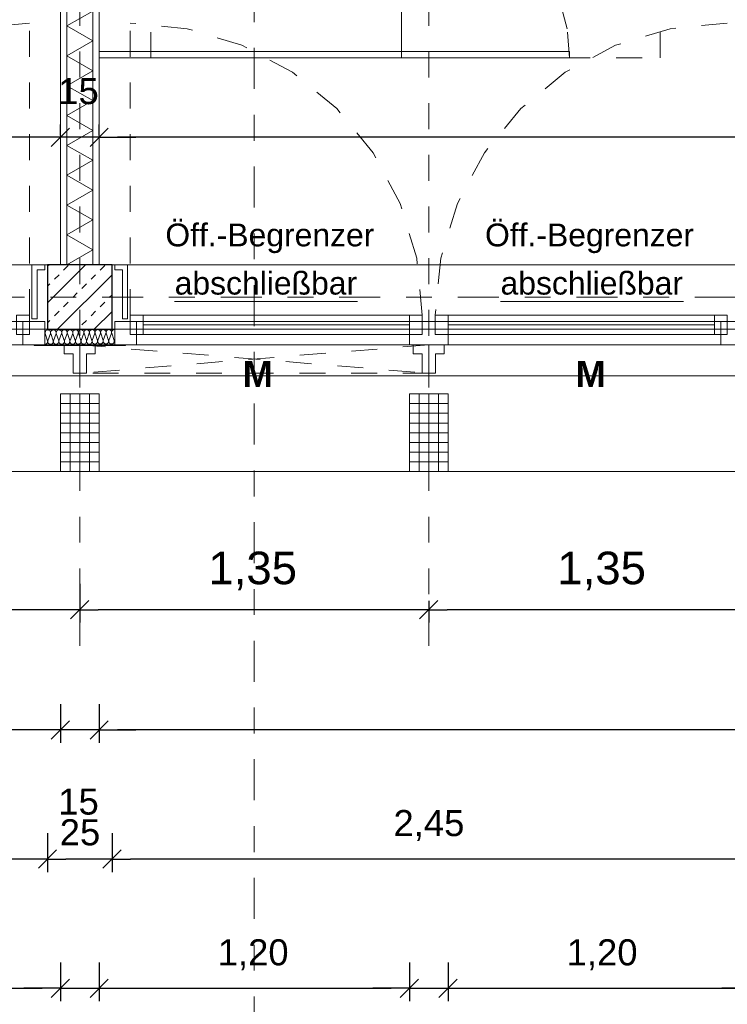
# Model space of a CAD drawing. Header units: metres. Extents: x -45.2 to 14.3, y -31.8 to 10.2.
# Tile 20 of 148: x -31.3 to -28.5, y -24.3 to -20.5. Entities that reach past the tile are written whole.
import ezdxf

# ---------------------------------------------------------------- set-up
doc = ezdxf.new("R2010")
doc.units = ezdxf.units.M
doc.header["$LTSCALE"] = 0.05
for name, pattern in [('1600.2032', [1.6, 0.8, -0.8]), ('Achsen 01', [5.291531, 3.175, -1.058062, 0.352704, -0.705764]), ('gestrichelt - 01', [2, 1, -1]), ('ISO-07 Punktiert', [0.889, 0.127, -0.762]), ('Raster 01', [2, 1, -1]), ('VW-01 Strichlinie kurz', [2, 1, -1])]:
    doc.linetypes.add(name, pattern=pattern)
doc.layers.get('0').update_dxf_attribs({"lineweight": 25})
for name, color, linetype, lineweight, true_color in [('013_Beton und Stahlbetonarbeiten-000 Brüstung', 7, 'Continuous', 9, 0xa6a6a6), ('014_Fassadenarbeiten-000 Aufsicht Betonfertigteile', 7, 'Continuous', 9, 0xc0c0c0), ('014_Fassadenarbeiten-330 mineralische Dämmung', 7, 'Continuous', 9, 0x666666), ('030_Sonnenschutzarbeiten-Bemassung', 7, 'Continuous', 13, 0xff6633), ('030_Sonnenschutzarbeiten-Grundriss', 7, 'Continuous', 13, 0x555555), ('032_Metallarbeiten-abschließbar', 7, 'Continuous', 13, 0x444444), ('032_Metallarbeiten-Fenster', 7, 'Continuous', 13, 0x444444), ('032_Metallarbeiten-Öffnungsbegrenzer', 7, 'Continuous', 13, 0x444444), ('039_Trockenbauarbeiten-340 Dämmung', 7, 'Continuous', 9, 0xc0c0c0), ('ACTES-Bewegungsfläche', 7, 'gestrichelt - 01', 9, 0xd9d9d9), ('ACTES-Einrichtung Aufsicht.', 7, 'Continuous', 9, 0xa6a6a6), ('AV1-Achsen', 1, 'Achsen 01', 18, 0xff0000), ('AV1-Raster', 7, 'Raster 01', 9, 0xa6a6a6)]:
    doc.layers.add(name, color=color, linetype=linetype, lineweight=lineweight, true_color=true_color)
for name, color, linetype, lineweight in [('013_Beton und Stahlbetonarbeiten-000 Unterzüge', 7, 'ISO-07 Punktiert', 13), ('013_Beton und Stahlbetonarbeiten-330 Außenstützen', 7, 'Continuous', 25), ('014_Fassadenarbeiten-330 Betonfertigteile vertikal', 7, 'Continuous', 9), ('027_Tischlerarbeiten-330 Innenfensterbänke', 7, 'Continuous', 9), ('030_Sonnenschutzarbeiten-Kasten+Behang', 7, 'Continuous', 5), ('030_Sonnenschutzarbeiten-Motor', 7, 'Continuous', 5), ('039_Trockenbauarbeiten-340 Gipskarton', 7, 'Continuous', 9), ('AV1-Einrichtung Bemaßung', 7, 'Continuous', 9), ('AV1-Schnitt Achsen', 7, 'Achsen 01', 18), ('Bemaßung-Bemaßung', 7, 'Continuous', 9)]:
    doc.layers.add(name, color=color, linetype=linetype, lineweight=lineweight)
doc.styles.add('Arial', font='arial.ttf')
doc.styles.add('Arial (bold)', font='arialbd.ttf')

msp = doc.modelspace()

# ---------------------------------------------------------------- linework, layer by layer
at = {"color": 0, "linetype": 'Continuous', "lineweight": 15}
for p, q in [((-31.0896, -20.9466), (-31.1604, -21.0173)), ((-31.0896, -20.9466), (-31.1604, -21.0173)), ((-31.0104, -21.0173), (-30.9396, -20.9466)), ((-31.0104, -21.0173), (-30.9396, -20.9466)), ((-31.0146, -22.7746), (-31.0854, -22.8454)), ((-31.0854, -22.8454), (-31.0146, -22.7746)), ((-29.6646, -22.7746), (-29.7354, -22.8454)), ((-29.7354, -22.8454), (-29.6646, -22.7746)), ((-31.0896, -23.2396), (-31.1604, -23.3104)), ((-31.0896, -23.2396), (-31.1604, -23.3104)), ((-31.0104, -23.3104), (-30.9396, -23.2396)), ((-31.0104, -23.3104), (-30.9396, -23.2396)), ((-31.1396, -23.7396), (-31.2104, -23.8104)), ((-31.2104, -23.8104), (-31.1396, -23.7396)), ((-30.8896, -23.7396), (-30.9604, -23.8104)), ((-30.9604, -23.8104), (-30.8896, -23.7396)), ((-31.0896, -24.2396), (-31.1604, -24.3104)), ((-31.0896, -24.2396), (-31.1604, -24.3104)), ((-31.0104, -24.3104), (-30.9396, -24.2396)), ((-31.0104, -24.3104), (-30.9396, -24.2396)), ((-29.7396, -24.2396), (-29.8104, -24.3104)), ((-29.7396, -24.2396), (-29.8104, -24.3104)), ((-29.6604, -24.3104), (-29.5896, -24.2396)), ((-29.6604, -24.3104), (-29.5896, -24.2396))]:
    msp.add_line(p, q, dxfattribs=at)
at = {"color": 0, "linetype": 'ByBlock', "lineweight": -2}
for p, q in [((-31.125, -20.982), (-31.1957, -20.982)), ((-31.125, -20.982), (-31.1957, -20.982)), ((-30.975, -20.982), (-30.9043, -20.982)), ((-30.975, -20.982), (-30.9043, -20.982)), ((-31.05, -22.81), (-31.1207, -22.81)), ((-31.05, -22.81), (-30.9793, -22.81)), ((-29.7, -22.81), (-29.7707, -22.81)), ((-29.7, -22.81), (-29.6293, -22.81)), ((-31.125, -23.275), (-31.1957, -23.275)), ((-31.125, -23.275), (-31.1957, -23.275)), ((-30.975, -23.275), (-30.9043, -23.275)), ((-30.975, -23.275), (-30.9043, -23.275)), ((-31.175, -23.775), (-31.2457, -23.775)), ((-31.175, -23.775), (-31.1043, -23.775)), ((-30.925, -23.775), (-30.9957, -23.775)), ((-30.925, -23.775), (-30.8543, -23.775)), ((-28.475, -23.775), (-28.5457, -23.775)), ((-31.125, -24.275), (-31.1957, -24.275)), ((-31.125, -24.275), (-31.1957, -24.275)), ((-30.975, -24.275), (-30.9043, -24.275)), ((-30.975, -24.275), (-30.9043, -24.275)), ((-29.775, -24.275), (-29.8457, -24.275)), ((-29.775, -24.275), (-29.8457, -24.275)), ((-29.625, -24.275), (-29.5543, -24.275)), ((-29.625, -24.275), (-29.5543, -24.275))]:
    msp.add_line(p, q, dxfattribs=at)
at = {"layer": '013_Beton und Stahlbetonarbeiten-000 Brüstung'}
for points in [[(-33.625, -21.725), (-33.625, -21.475), (-31.175, -21.475), (-31.175, -21.725)], [(-30.925, -21.725), (-30.925, -21.475), (-28.475, -21.475), (-28.475, -21.725)]]:
    msp.add_lwpolyline(points, close=True, dxfattribs=at)
at = {"layer": '013_Beton und Stahlbetonarbeiten-000 Unterzüge', "linetype": 'VW-01 Strichlinie kurz'}
for points in [[(-31.175, -21.475), (-31.175, -21.725), (-33.625, -21.725), (-33.625, -21.475)], [(-28.475, -21.475), (-28.475, -21.725), (-30.925, -21.725), (-30.925, -21.475)]]:
    msp.add_lwpolyline(points, close=True, dxfattribs=at)
at = {"layer": '013_Beton und Stahlbetonarbeiten-330 Außenstützen', "color": 251, "linetype": 'Continuous', "lineweight": 13, "true_color": 0x4c4c4c}
for p, q in [((-31.0275, -21.475), (-31.175, -21.6225)), ((-31.1689, -21.475), (-31.175, -21.4811)), ((-31.1127, -21.496), (-31.095, -21.4784)), ((-30.9713, -21.496), (-30.9536, -21.4784)), ((-31.1481, -21.5314), (-31.1304, -21.5137)), ((-30.925, -21.514), (-31.136, -21.725)), ((-31.0066, -21.5314), (-30.989, -21.5137)), ((-31.175, -21.5583), (-31.1657, -21.5491)), ((-31.042, -21.5668), (-31.0243, -21.5491)), ((-31.0773, -21.6021), (-31.0597, -21.5844)), ((-30.9359, -21.6021), (-30.925, -21.5912)), ((-31.1127, -21.6375), (-31.095, -21.6198)), ((-30.9713, -21.6375), (-30.9536, -21.6198)), ((-31.1481, -21.6728), (-31.1304, -21.6551)), ((-31.0066, -21.6728), (-30.989, -21.6551)), ((-30.925, -21.6554), (-30.9946, -21.725)), ((-31.175, -21.6998), (-31.1657, -21.6905)), ((-31.042, -21.7082), (-31.0243, -21.6905))]:
    msp.add_line(p, q, dxfattribs=at)
at = {"layer": '013_Beton und Stahlbetonarbeiten-330 Außenstützen'}
msp.add_lwpolyline([(-30.925, -21.475), (-31.175, -21.475), (-31.175, -21.725), (-30.925, -21.725)], close=True, dxfattribs=at)
at = {"layer": '014_Fassadenarbeiten-000 Aufsicht Betonfertigteile'}
msp.add_lwpolyline([(-39.455, -21.905), (0.305, -21.905), (0.675, -22.275), (-39.825, -22.275)], close=True, dxfattribs=at)
at = {"layer": '014_Fassadenarbeiten-330 Betonfertigteile vertikal', "color": 8, "linetype": 'Continuous', "lineweight": 9, "true_color": 0x808080}
for p, q in [((-31.0875, -21.975), (-31.0875, -22.275)), ((-31.05, -21.975), (-31.05, -22.275)), ((-31.0125, -21.975), (-31.0125, -22.275)), ((-29.7375, -21.975), (-29.7375, -22.275)), ((-29.7, -21.975), (-29.7, -22.275)), ((-29.6625, -21.975), (-29.6625, -22.275))]:
    msp.add_line(p, q, dxfattribs=at)
at = {"layer": '014_Fassadenarbeiten-330 Betonfertigteile vertikal', "color": 8, "linetype": 'Continuous', "lineweight": 13, "true_color": 0x808080}
for p, q in [((-31.125, -22.0125), (-30.975, -22.0125)), ((-29.775, -22.0125), (-29.625, -22.0125)), ((-31.125, -22.05), (-30.975, -22.05)), ((-29.775, -22.05), (-29.625, -22.05)), ((-31.125, -22.0875), (-30.975, -22.0875)), ((-29.775, -22.0875), (-29.625, -22.0875)), ((-31.125, -22.125), (-30.975, -22.125)), ((-29.775, -22.125), (-29.625, -22.125)), ((-31.125, -22.1625), (-30.975, -22.1625)), ((-29.775, -22.1625), (-29.625, -22.1625)), ((-31.125, -22.2), (-30.975, -22.2)), ((-29.775, -22.2), (-29.625, -22.2)), ((-31.125, -22.2375), (-30.975, -22.2375)), ((-29.775, -22.2375), (-29.625, -22.2375))]:
    msp.add_line(p, q, dxfattribs=at)
at = {"layer": '014_Fassadenarbeiten-330 Betonfertigteile vertikal'}
for points in [[(-30.975, -21.975), (-31.125, -21.975), (-31.125, -22.275), (-30.975, -22.275)], [(-29.625, -21.975), (-29.775, -21.975), (-29.775, -22.275), (-29.625, -22.275)]]:
    msp.add_lwpolyline(points, close=True, dxfattribs=at)
at = {"layer": '014_Fassadenarbeiten-330 mineralische Dämmung'}
for points in [[(-31.1848, -21.7832), (-31.1828, -21.783), (-31.1809, -21.7824), (-31.179, -21.7815), (-31.1774, -21.7803), (-31.1761, -21.7788), (-31.1751, -21.777), (-31.1744, -21.7751), (-31.1741, -21.7731), (-31.1741, -21.7711), (-31.1746, -21.7691), (-31.1837, -21.7412), (-31.1837, -21.7412), (-31.1842, -21.7392), (-31.1842, -21.7372), (-31.1839, -21.7352), (-31.1833, -21.7333), (-31.1823, -21.7316), (-31.1809, -21.73), (-31.1793, -21.7288), (-31.1776, -21.7279), (-31.1756, -21.7273), (-31.1736, -21.7271), (-31.1716, -21.7273), (-31.1697, -21.7278), (-31.1679, -21.7287), (-31.1663, -21.73), (-31.1649, -21.7315), (-31.1639, -21.7332), (-31.1632, -21.7351), (-31.1629, -21.7371), (-31.1629, -21.7391), (-31.1633, -21.741), (-31.1735, -21.7691), (-31.1735, -21.7691), (-31.1739, -21.7711), (-31.174, -21.7731), (-31.1737, -21.7751), (-31.173, -21.777), (-31.1719, -21.7787), (-31.1706, -21.7802), (-31.169, -21.7814), (-31.1672, -21.7823), (-31.1652, -21.7829), (-31.1632, -21.783), (-31.1612, -21.7828), (-31.1593, -21.7823), (-31.1575, -21.7814), (-31.1559, -21.7801), (-31.1546, -21.7786), (-31.1536, -21.7769), (-31.1529, -21.775), (-31.1526, -21.773), (-31.1527, -21.771), (-31.1531, -21.769), (-31.1623, -21.741), (-31.1623, -21.741), (-31.1627, -21.7391), (-31.1628, -21.7371), (-31.1625, -21.7351), (-31.1618, -21.7332), (-31.1608, -21.7314), (-31.1595, -21.7299), (-31.1579, -21.7287), (-31.1561, -21.7278), (-31.1542, -21.7272), (-31.1522, -21.727), (-31.1502, -21.7272), (-31.1482, -21.7277), (-31.1464, -21.7286), (-31.1448, -21.7298), (-31.1435, -21.7313), (-31.1424, -21.7331), (-31.1417, -21.735), (-31.1414, -21.7369), (-31.1415, -21.739), (-31.1419, -21.7409), (-31.1521, -21.769), (-31.1521, -21.769), (-31.1525, -21.771), (-31.1525, -21.773), (-31.1522, -21.775), (-31.1515, -21.7768), (-31.1505, -21.7786), (-31.1491, -21.7801), (-31.1475, -21.7813), (-31.1457, -21.7822), (-31.1438, -21.7827), (-31.1418, -21.7829), (-31.1398, -21.7827), (-31.1379, -21.7822), (-31.1361, -21.7812), (-31.1345, -21.78), (-31.1332, -21.7785), (-31.1321, -21.7767), (-31.1315, -21.7748), (-31.1312, -21.7728), (-31.1312, -21.7708), (-31.1317, -21.7689)], [(-31.1735, -21.7691), (-31.1739, -21.7711), (-31.174, -21.7731), (-31.1737, -21.7751), (-31.173, -21.777), (-31.1719, -21.7787), (-31.1706, -21.7802), (-31.169, -21.7814), (-31.1672, -21.7823), (-31.1652, -21.7829), (-31.1632, -21.783), (-31.1612, -21.7828), (-31.1593, -21.7823), (-31.1575, -21.7814), (-31.1559, -21.7801), (-31.1546, -21.7786), (-31.1536, -21.7769), (-31.1529, -21.775), (-31.1526, -21.773), (-31.1527, -21.771), (-31.1531, -21.769), (-31.1623, -21.741), (-31.1623, -21.741), (-31.1627, -21.7391), (-31.1628, -21.7371), (-31.1625, -21.7351), (-31.1618, -21.7332), (-31.1608, -21.7314), (-31.1595, -21.7299), (-31.1579, -21.7287), (-31.1561, -21.7278), (-31.1542, -21.7272), (-31.1522, -21.727), (-31.1502, -21.7272), (-31.1482, -21.7277), (-31.1464, -21.7286), (-31.1448, -21.7298), (-31.1435, -21.7313), (-31.1424, -21.7331), (-31.1417, -21.735), (-31.1414, -21.7369), (-31.1415, -21.739), (-31.1419, -21.7409), (-31.1521, -21.769), (-31.1521, -21.769), (-31.1525, -21.771), (-31.1525, -21.773), (-31.1522, -21.775), (-31.1515, -21.7768), (-31.1505, -21.7786), (-31.1491, -21.7801), (-31.1475, -21.7813), (-31.1457, -21.7822), (-31.1438, -21.7827), (-31.1418, -21.7829), (-31.1398, -21.7827), (-31.1379, -21.7822), (-31.1361, -21.7812), (-31.1345, -21.78), (-31.1332, -21.7785), (-31.1321, -21.7767), (-31.1315, -21.7748), (-31.1312, -21.7728), (-31.1312, -21.7708), (-31.1317, -21.7689), (-31.1408, -21.7409), (-31.1408, -21.7409), (-31.1413, -21.739), (-31.1414, -21.7369), (-31.141, -21.7349), (-31.1404, -21.7331), (-31.1394, -21.7313), (-31.138, -21.7298), (-31.1364, -21.7286), (-31.1347, -21.7276), (-31.1327, -21.7271), (-31.1307, -21.7269), (-31.1287, -21.727), (-31.1268, -21.7276), (-31.125, -21.7285), (-31.1234, -21.7297), (-31.122, -21.7312), (-31.121, -21.7329), (-31.1203, -21.7348), (-31.12, -21.7368), (-31.12, -21.7388), (-31.1204, -21.7408), (-31.1306, -21.7689), (-31.1306, -21.7689), (-31.131, -21.7708), (-31.1311, -21.7728), (-31.1308, -21.7748), (-31.1301, -21.7767), (-31.129, -21.7784), (-31.1277, -21.7799), (-31.1261, -21.7812), (-31.1243, -21.7821), (-31.1223, -21.7826), (-31.1203, -21.7828), (-31.1183, -21.7826), (-31.1164, -21.782), (-31.1146, -21.7811), (-31.113, -21.7799), (-31.1117, -21.7783), (-31.1107, -21.7766), (-31.11, -21.7747), (-31.1097, -21.7727), (-31.1098, -21.7707), (-31.1102, -21.7687), (-31.1194, -21.7408), (-31.1194, -21.7408), (-31.1198, -21.7388), (-31.1199, -21.7368), (-31.1196, -21.7348), (-31.1189, -21.7329), (-31.1179, -21.7312), (-31.1166, -21.7297), (-31.115, -21.7284), (-31.1132, -21.7275), (-31.1113, -21.7269), (-31.1093, -21.7267), (-31.1073, -21.7269), (-31.1053, -21.7275), (-31.1035, -21.7284), (-31.1019, -21.7296), (-31.1006, -21.7311), (-31.0995, -21.7328), (-31.0988, -21.7347), (-31.0985, -21.7367), (-31.0986, -21.7387), (-31.099, -21.7407), (-31.1092, -21.7687), (-31.1092, -21.7687), (-31.1096, -21.7707), (-31.1096, -21.7727), (-31.1093, -21.7747), (-31.1086, -21.7766), (-31.1076, -21.7783), (-31.1062, -21.7798), (-31.1046, -21.781), (-31.1028, -21.7819), (-31.1009, -21.7825), (-31.0989, -21.7827), (-31.0969, -21.7825), (-31.095, -21.7819), (-31.0932, -21.781), (-31.0916, -21.7797), (-31.0903, -21.7782), (-31.0892, -21.7765), (-31.0886, -21.7746), (-31.0883, -21.7726), (-31.0883, -21.7706), (-31.0888, -21.7686), (-31.0979, -21.7407), (-31.0979, -21.7407), (-31.0984, -21.7387), (-31.0985, -21.7367), (-31.0981, -21.7347), (-31.0975, -21.7328), (-31.0965, -21.7311), (-31.0951, -21.7295), (-31.0935, -21.7283), (-31.0918, -21.7274), (-31.0898, -21.7268), (-31.0878, -21.7266), (-31.0858, -21.7268), (-31.0839, -21.7273), (-31.0821, -21.7282), (-31.0805, -21.7295), (-31.0791, -21.731), (-31.0781, -21.7327), (-31.0774, -21.7346), (-31.0771, -21.7366), (-31.0771, -21.7386), (-31.0775, -21.7405), (-31.0877, -21.7686), (-31.0877, -21.7686), (-31.0881, -21.7706), (-31.0882, -21.7726), (-31.0879, -21.7746), (-31.0872, -21.7765), (-31.0861, -21.7782), (-31.0848, -21.7797), (-31.0832, -21.7809), (-31.0814, -21.7818), (-31.0794, -21.7824), (-31.0774, -21.7825), (-31.0754, -21.7823), (-31.0735, -21.7818), (-31.0717, -21.7808), (-31.0701, -21.7796), (-31.0688, -21.7781), (-31.0678, -21.7764), (-31.0671, -21.7745), (-31.0668, -21.7725), (-31.0669, -21.7704), (-31.0673, -21.7685), (-31.0765, -21.7405), (-31.0765, -21.7405), (-31.0769, -21.7386), (-31.077, -21.7366), (-31.0767, -21.7346), (-31.076, -21.7327), (-31.075, -21.7309), (-31.0737, -21.7294), (-31.0721, -21.7282), (-31.0703, -21.7272), (-31.0684, -21.7267), (-31.0664, -21.7265), (-31.0644, -21.7267), (-31.0624, -21.7272), (-31.0606, -21.7281), (-31.059, -21.7293), (-31.0577, -21.7308), (-31.0566, -21.7326), (-31.0559, -21.7344), (-31.0556, -21.7364), (-31.0557, -21.7384), (-31.0561, -21.7404), (-31.0663, -21.7685), (-31.0663, -21.7685), (-31.0667, -21.7704), (-31.0667, -21.7725), (-31.0664, -21.7744), (-31.0657, -21.7763), (-31.0647, -21.7781), (-31.0633, -21.7796), (-31.0617, -21.7808), (-31.0599, -21.7817), (-31.058, -21.7822), (-31.056, -21.7824), (-31.054, -21.7822), (-31.0521, -21.7816), (-31.0503, -21.7807), (-31.0487, -21.7795), (-31.0474, -21.778), (-31.0463, -21.7762), (-31.0457, -21.7743), (-31.0454, -21.7723), (-31.0454, -21.7703), (-31.0459, -21.7684), (-31.055, -21.7404), (-31.055, -21.7404), (-31.0555, -21.7384), (-31.0556, -21.7364), (-31.0552, -21.7344), (-31.0546, -21.7325), (-31.0536, -21.7308), (-31.0522, -21.7293), (-31.0506, -21.728), (-31.0489, -21.7271), (-31.0469, -21.7266), (-31.0449, -21.7263), (-31.0429, -21.7265), (-31.041, -21.7271), (-31.0392, -21.728), (-31.0376, -21.7292), (-31.0362, -21.7307), (-31.0352, -21.7324), (-31.0345, -21.7343), (-31.0342, -21.7363), (-31.0342, -21.7383), (-31.0346, -21.7403), (-31.0448, -21.7684), (-31.0448, -21.7684), (-31.0452, -21.7703), (-31.0453, -21.7723), (-31.045, -21.7743), (-31.0443, -21.7762), (-31.0432, -21.7779), (-31.0419, -21.7794), (-31.0403, -21.7807), (-31.0385, -21.7816), (-31.0365, -21.7821), (-31.0345, -21.7823), (-31.0325, -21.7821), (-31.0306, -21.7815), (-31.0288, -21.7806), (-31.0272, -21.7794), (-31.0259, -21.7778), (-31.0249, -21.7761), (-31.0242, -21.7742), (-31.0239, -21.7722), (-31.024, -21.7702), (-31.0244, -21.7682), (-31.0336, -21.7403), (-31.0336, -21.7403), (-31.034, -21.7383), (-31.0341, -21.7363), (-31.0338, -21.7343), (-31.0331, -21.7324), (-31.0321, -21.7307), (-31.0308, -21.7292), (-31.0292, -21.7279), (-31.0274, -21.727), (-31.0255, -21.7264), (-31.0235, -21.7262), (-31.0215, -21.7264), (-31.0195, -21.727), (-31.0177, -21.7279), (-31.0161, -21.7291), (-31.0148, -21.7306), (-31.0137, -21.7323), (-31.013, -21.7342), (-31.0127, -21.7362), (-31.0128, -21.7382), (-31.0132, -21.7402), (-31.0234, -21.7682), (-31.0234, -21.7682), (-31.0238, -21.7702), (-31.0238, -21.7722), (-31.0235, -21.7742), (-31.0228, -21.7761), (-31.0218, -21.7778), (-31.0204, -21.7793), (-31.0188, -21.7805), (-31.017, -21.7814), (-31.0151, -21.782), (-31.0131, -21.7822), (-31.0111, -21.782), (-31.0092, -21.7814), (-31.0074, -21.7805), (-31.0058, -21.7792), (-31.0045, -21.7777), (-31.0034, -21.776), (-31.0028, -21.7741), (-31.0025, -21.7721), (-31.0025, -21.7701), (-31.003, -21.7681), (-31.0121, -21.7402), (-31.0121, -21.7402), (-31.0126, -21.7382), (-31.0127, -21.7362), (-31.0123, -21.7342), (-31.0117, -21.7323), (-31.0107, -21.7306), (-31.0093, -21.729), (-31.0077, -21.7278), (-31.006, -21.7269), (-31.004, -21.7263), (-31.002, -21.7261), (-31, -21.7263), (-30.9981, -21.7268), (-30.9963, -21.7277), (-30.9947, -21.729), (-30.9933, -21.7305), (-30.9923, -21.7322), (-30.9916, -21.7341), (-30.9913, -21.7361), (-30.9913, -21.7381), (-30.9917, -21.74), (-31.0019, -21.7681), (-31.0019, -21.7681), (-31.0023, -21.7701), (-31.0024, -21.7721), (-31.0021, -21.7741), (-31.0014, -21.776), (-31.0003, -21.7777), (-30.999, -21.7792), (-30.9974, -21.7804), (-30.9956, -21.7813), (-30.9937, -21.7819), (-30.9916, -21.782), (-30.9896, -21.7818), (-30.9877, -21.7813), (-30.9859, -21.7803), (-30.9843, -21.7791), (-30.983, -21.7776), (-30.982, -21.7758), (-30.9813, -21.7739), (-30.981, -21.772), (-30.9811, -21.7699), (-30.9815, -21.768), (-30.9907, -21.74), (-30.9907, -21.74), (-30.9911, -21.7381), (-30.9912, -21.7361), (-30.9909, -21.7341), (-30.9902, -21.7322), (-30.9892, -21.7304), (-30.9879, -21.7289), (-30.9863, -21.7277), (-30.9845, -21.7267), (-30.9826, -21.7262), (-30.9806, -21.726), (-30.9786, -21.7261), (-30.9766, -21.7267), (-30.9748, -21.7276), (-30.9732, -21.7288), (-30.9719, -21.7303), (-30.9708, -21.7321), (-30.9702, -21.7339), (-30.9698, -21.7359), (-30.9699, -21.7379), (-30.9703, -21.7399), (-30.9805, -21.768), (-30.9805, -21.768), (-30.9809, -21.7699), (-30.9809, -21.772), (-30.9806, -21.7739), (-30.9799, -21.7758), (-30.9789, -21.7776), (-30.9775, -21.7791), (-30.9759, -21.7803), (-30.9741, -21.7812), (-30.9722, -21.7817), (-30.9702, -21.7819), (-30.9682, -21.7817), (-30.9663, -21.7811), (-30.9645, -21.7802), (-30.9629, -21.779), (-30.9616, -21.7775), (-30.9605, -21.7757), (-30.9599, -21.7738), (-30.9596, -21.7718), (-30.9596, -21.7698), (-30.9601, -21.7679), (-30.9692, -21.7399), (-30.9692, -21.7399), (-30.9697, -21.7379), (-30.9698, -21.7359), (-30.9695, -21.7339), (-30.9688, -21.732), (-30.9678, -21.7303), (-30.9664, -21.7288), (-30.9648, -21.7275), (-30.9631, -21.7266), (-30.9611, -21.726), (-30.9591, -21.7258), (-30.9571, -21.726), (-30.9552, -21.7266), (-30.9534, -21.7275), (-30.9518, -21.7287), (-30.9504, -21.7302), (-30.9494, -21.7319), (-30.9487, -21.7338), (-30.9484, -21.7358), (-30.9484, -21.7378), (-30.9488, -21.7398), (-30.959, -21.7678), (-30.959, -21.7678), (-30.9595, -21.7698), (-30.9595, -21.7718), (-30.9592, -21.7738), (-30.9585, -21.7757), (-30.9574, -21.7774), (-30.9561, -21.7789), (-30.9545, -21.7802), (-30.9527, -21.7811), (-30.9508, -21.7816), (-30.9487, -21.7818), (-30.9467, -21.7816), (-30.9448, -21.781), (-30.943, -21.7801), (-30.9414, -21.7788), (-30.9401, -21.7773), (-30.9391, -21.7756), (-30.9384, -21.7737), (-30.9381, -21.7717), (-30.9382, -21.7697), (-30.9386, -21.7677), (-30.9478, -21.7398), (-30.9478, -21.7398), (-30.9482, -21.7378), (-30.9483, -21.7358), (-30.948, -21.7338), (-30.9473, -21.7319), (-30.9463, -21.7302), (-30.945, -21.7287), (-30.9434, -21.7274), (-30.9416, -21.7265), (-30.9397, -21.7259), (-30.9377, -21.7257), (-30.9357, -21.7259), (-30.9337, -21.7264), (-30.9319, -21.7273), (-30.9303, -21.7286), (-30.929, -21.7301), (-30.9279, -21.7318), (-30.9273, -21.7337), (-30.9269, -21.7357), (-30.927, -21.7377), (-30.9274, -21.7397)], [(-30.9805, -21.768), (-30.9809, -21.7698), (-30.981, -21.7718), (-30.9807, -21.7737), (-30.9801, -21.7755), (-30.9792, -21.7772), (-30.978, -21.7787), (-30.9765, -21.7799), (-30.9765, -21.7799), (-30.9748, -21.7809), (-30.973, -21.7815), (-30.9712, -21.7819), (-30.9692, -21.7819), (-30.9674, -21.7815), (-30.9656, -21.7808), (-30.9639, -21.7798), (-30.9639, -21.7798), (-30.9625, -21.7786), (-30.9613, -21.7771), (-30.9604, -21.7754), (-30.9598, -21.7735), (-30.9596, -21.7716), (-30.9596, -21.7697), (-30.9601, -21.7679), (-30.9692, -21.7399), (-30.9692, -21.7399), (-30.9697, -21.738), (-30.9698, -21.7361), (-30.9695, -21.7342), (-30.9689, -21.7324), (-30.968, -21.7307), (-30.9668, -21.7292), (-30.9654, -21.7279), (-30.9654, -21.7279), (-30.9638, -21.7269), (-30.962, -21.7262), (-30.9601, -21.7259), (-30.9582, -21.7259), (-30.9563, -21.7262), (-30.9545, -21.7269), (-30.9528, -21.7278), (-30.9528, -21.7278), (-30.9514, -21.7291), (-30.9502, -21.7306), (-30.9492, -21.7323), (-30.9486, -21.7341), (-30.9484, -21.736), (-30.9484, -21.7379), (-30.9488, -21.7398), (-30.959, -21.7678), (-30.959, -21.7678), (-30.9594, -21.7697), (-30.9595, -21.7716), (-30.9592, -21.7735), (-30.9586, -21.7754), (-30.9577, -21.777), (-30.9565, -21.7785), (-30.955, -21.7798), (-30.955, -21.7798), (-30.9534, -21.7808), (-30.9516, -21.7814), (-30.9497, -21.7818), (-30.9478, -21.7817), (-30.9459, -21.7814), (-30.9441, -21.7807), (-30.9425, -21.7797), (-30.9425, -21.7797), (-30.941, -21.7784), (-30.9398, -21.7769), (-30.9389, -21.7752), (-30.9384, -21.7734), (-30.9381, -21.7715), (-30.9382, -21.7696), (-30.9386, -21.7677), (-30.9478, -21.7398), (-30.9478, -21.7398), (-30.9482, -21.7379), (-30.9483, -21.736), (-30.9481, -21.7341), (-30.9475, -21.7323), (-30.9466, -21.7306), (-30.9454, -21.7291), (-30.944, -21.7278), (-30.944, -21.7278), (-30.9423, -21.7268), (-30.9405, -21.7261), (-30.9386, -21.7258), (-30.9367, -21.7258), (-30.9348, -21.7261), (-30.933, -21.7268), (-30.9314, -21.7277), (-30.9314, -21.7277), (-30.9299, -21.729), (-30.9287, -21.7305), (-30.9278, -21.7322), (-30.9272, -21.734), (-30.9269, -21.7359), (-30.927, -21.7378), (-30.9274, -21.7397), (-30.9376, -21.7677), (-30.9376, -21.7677), (-30.938, -21.7696), (-30.9381, -21.7715), (-30.9378, -21.7734), (-30.9372, -21.7752), (-30.9363, -21.7769), (-30.9351, -21.7784), (-30.9336, -21.7797), (-30.9336, -21.7797), (-30.9319, -21.7806), (-30.9301, -21.7813), (-30.9283, -21.7816), (-30.9263, -21.7816), (-30.9245, -21.7813), (-30.9227, -21.7806), (-30.921, -21.7796), (-30.921, -21.7796), (-30.9196, -21.7783), (-30.9184, -21.7768), (-30.9175, -21.7751), (-30.9169, -21.7733), (-30.9167, -21.7714), (-30.9167, -21.7695), (-30.9172, -21.7676), (-30.9263, -21.7397), (-30.9263, -21.7397), (-30.9268, -21.7378), (-30.9269, -21.7359), (-30.9266, -21.7339), (-30.926, -21.7321), (-30.9251, -21.7304), (-30.9239, -21.7289), (-30.9225, -21.7276), (-30.9208, -21.7266), (-30.919, -21.726), (-30.9171, -21.7256), (-30.9152, -21.7256)], [(-30.9149, -21.7767), (-30.9158, -21.775), (-30.9164, -21.7732), (-30.9166, -21.7713), (-30.9165, -21.7695), (-30.9161, -21.7676), (-30.9149, -21.7643)]]:
    msp.add_lwpolyline(points, dxfattribs=at)
at = {"layer": '027_Tischlerarbeiten-330 Innenfensterbänke'}
for points in [[(-31.185, -21.475), (-31.185, -21.495), (-31.215, -21.495), (-31.215, -21.685), (-31.235, -21.685), (-31.235, -21.475)], [(-30.915, -21.475), (-30.915, -21.495), (-30.885, -21.495), (-30.885, -21.685), (-30.865, -21.685), (-30.865, -21.475)]]:
    msp.add_lwpolyline(points, close=True, dxfattribs=at)
at = {"layer": '030_Sonnenschutzarbeiten-Bemassung', "color": 0, "lineweight": -2}
for p, q in [((-31.05, -22.71), (-31.05, -22.86)), ((-31.05, -22.71), (-31.05, -22.86)), ((-29.7, -22.775), (-29.7, -22.86)), ((-29.7, -22.775), (-29.7, -22.86)), ((-31.1207, -22.81), (-32.3293, -22.81)), ((-29.7707, -22.81), (-30.9793, -22.81)), ((-28.4207, -22.81), (-29.6293, -22.81))]:
    msp.add_line(p, q, dxfattribs=at)
at = {"layer": '030_Sonnenschutzarbeiten-Grundriss', "color": 251, "true_color": 0x555555}
for points in [[(-31.05, -21.895), (-31.076, -21.895), (-31.076, -21.82), (-31.11, -21.82), (-31.11, -21.785), (-31.05, -21.785)], [(-31.05, -21.895), (-31.024, -21.895), (-31.024, -21.82), (-30.99, -21.82), (-30.99, -21.785), (-31.05, -21.785)], [(-29.7, -21.895), (-29.726, -21.895), (-29.726, -21.82), (-29.76, -21.82), (-29.76, -21.785), (-29.7, -21.785)], [(-29.7, -21.895), (-29.674, -21.895), (-29.674, -21.82), (-29.64, -21.82), (-29.64, -21.785), (-29.7, -21.785)]]:
    msp.add_lwpolyline(points, close=True, dxfattribs=at)
at = {"layer": '030_Sonnenschutzarbeiten-Kasten+Behang', "color": 1, "linetype": '1600.2032', "lineweight": 18, "true_color": 0xff0000}
for p, q in [((-29.7, -21.785), (-31.05, -21.895)), ((-31.05, -21.785), (-29.7, -21.895))]:
    msp.add_line(p, q, dxfattribs=at)
at = {"layer": '030_Sonnenschutzarbeiten-Kasten+Behang', "color": 1, "linetype": 'Continuous', "lineweight": 18, "true_color": 0xff0000}
for points in [[(-31.076, -21.82), (-31.11, -21.82), (-31.11, -21.785), (-31.05, -21.785), (-31.05, -21.895), (-31.076, -21.895)], [(-31.024, -21.82), (-30.99, -21.82), (-30.99, -21.785), (-31.05, -21.785), (-31.05, -21.895), (-31.024, -21.895)], [(-29.726, -21.82), (-29.76, -21.82), (-29.76, -21.785), (-29.7, -21.785), (-29.7, -21.895), (-29.726, -21.895)], [(-29.674, -21.82), (-29.64, -21.82), (-29.64, -21.785), (-29.7, -21.785), (-29.7, -21.895), (-29.674, -21.895)]]:
    msp.add_lwpolyline(points, close=True, dxfattribs=at)
at = {"layer": '030_Sonnenschutzarbeiten-Kasten+Behang', "color": 1, "linetype": '1600.2032', "lineweight": 18, "true_color": 0xff0000}
msp.add_lwpolyline([(-31.05, -21.785), (-29.7, -21.785), (-29.7, -21.895), (-31.05, -21.895)], close=True, dxfattribs=at)
at = {"layer": '032_Metallarbeiten-abschließbar', "color": 12, "linetype": 'Continuous', "true_color": 0xdd0000}
for p, q in [((-30.683, -21.6178), (-29.9754, -21.6178)), ((-29.4223, -21.6178), (-28.7147, -21.6178))]:
    msp.add_line(p, q, dxfattribs=at)
at = {"layer": '032_Metallarbeiten-Fenster', "color": 7, "linetype": 'gestrichelt - 01', "lineweight": 18}
for p, q in [((-31.245, -21.67), (-31.245, -20.54)), ((-30.855, -21.67), (-30.855, -20.54))]:
    msp.add_line(p, q, dxfattribs=at)
at = {"layer": '032_Metallarbeiten-Fenster', "color": 7, "lineweight": 18}
for p, q in [((-30.805, -21.7075), (-29.775, -21.7075)), ((-28.595, -21.7075), (-29.625, -21.7075))]:
    msp.add_line(p, q, dxfattribs=at)
at = {"layer": '032_Metallarbeiten-Fenster', "color": 7, "linetype": 'gestrichelt - 01', "lineweight": 18}
for points in [[(-31.245, -20.54), (-31.4655, -20.5617), (-31.6774, -20.626), (-31.8728, -20.7304), (-32.044, -20.871), (-32.1846, -21.0422), (-32.289, -21.2376), (-32.3533, -21.4495), (-32.375, -21.67)], [(-29.725, -21.67), (-29.7467, -21.4495), (-29.811, -21.2376), (-29.9154, -21.0422), (-30.056, -20.871), (-30.2272, -20.7304), (-30.4226, -20.626), (-30.6345, -20.5617), (-30.855, -20.54)], [(-28.545, -20.54), (-28.7655, -20.5617), (-28.9774, -20.626), (-29.1728, -20.7304), (-29.344, -20.871), (-29.4846, -21.0422), (-29.589, -21.2376), (-29.6533, -21.4495), (-29.675, -21.67)]]:
    msp.add_lwpolyline(points, dxfattribs=at)
at = {"layer": '032_Metallarbeiten-Fenster', "color": 7, "lineweight": 18}
for points in [[(-31.245, -21.745), (-31.295, -21.745), (-31.295, -21.67), (-31.245, -21.67)], [(-30.855, -21.745), (-30.805, -21.745), (-30.805, -21.67), (-30.855, -21.67)], [(-30.805, -21.745), (-29.775, -21.745), (-29.775, -21.67), (-30.805, -21.67)], [(-29.775, -21.745), (-29.725, -21.745), (-29.725, -21.67), (-29.775, -21.67)], [(-29.625, -21.745), (-29.675, -21.745), (-29.675, -21.67), (-29.625, -21.67)], [(-28.595, -21.745), (-29.625, -21.745), (-29.625, -21.67), (-28.595, -21.67)], [(-28.545, -21.745), (-28.595, -21.745), (-28.595, -21.67), (-28.545, -21.67)], [(-31.27, -21.695), (-31.27, -21.785), (-33.53, -21.785), (-33.53, -21.695)], [(-31.185, -21.695), (-31.27, -21.695), (-31.27, -21.785), (-31.185, -21.785)], [(-30.83, -21.785), (-30.83, -21.695), (-30.915, -21.695), (-30.915, -21.785)], [(-28.57, -21.695), (-28.57, -21.785), (-30.83, -21.785), (-30.83, -21.695)], [(-29.625, -21.785), (-29.775, -21.785), (-29.775, -21.695), (-29.625, -21.695)], [(-28.485, -21.695), (-28.57, -21.695), (-28.57, -21.785), (-28.485, -21.785)]]:
    msp.add_lwpolyline(points, close=True, dxfattribs=at)
at = {"layer": '032_Metallarbeiten-Fenster', "color": 7, "linetype": 'Continuous', "lineweight": 9}
msp.add_lwpolyline([(-31.2269, -21.785), (-30.8731, -21.785), (-30.8731, -21.787), (-31.2269, -21.787)], close=True, dxfattribs=at)
at = {"layer": '039_Trockenbauarbeiten-340 Dämmung'}
msp.add_lwpolyline([(-31.1, -21.475), (-31, -21.475), (-31, -17.625), (-31.1, -17.625)], close=True, dxfattribs=at)
msp.add_lwpolyline([(-31.1, -21.475), (-31, -21.4173), (-31.1, -21.3595), (-31, -21.3018), (-31.1, -21.2441), (-31, -21.1863), (-31.1, -21.1286), (-31, -21.0709), (-31.1, -21.0131), (-31, -20.9554), (-31.1, -20.8976), (-31, -20.8399), (-31.1, -20.7822), (-31, -20.7244), (-31.1, -20.6667), (-31, -20.609), (-31.1, -20.5512), (-31, -20.4935)], dxfattribs=at)
at = {"layer": '039_Trockenbauarbeiten-340 Gipskarton'}
for points in [[(-31.125, -17.625), (-31.1, -17.625), (-31.1, -21.475), (-31.125, -21.475)], [(-31, -17.625), (-30.975, -17.625), (-30.975, -21.475), (-31, -21.475)]]:
    msp.add_lwpolyline(points, close=True, dxfattribs=at)
at = {"layer": 'ACTES-Bewegungsfläche'}
msp.add_lwpolyline([(-30.775, -19.375), (-30.775, -20.675), (-28.805, -20.675), (-28.805, -19.375)], close=True, dxfattribs=at)
msp.add_lwpolyline([(-29.155, -20.675), (-29.1649, -20.5621), (-29.1942, -20.4527), (-29.2421, -20.35), (-29.3071, -20.2572), (-29.3872, -20.1771), (-29.48, -20.1121), (-29.5827, -20.0642), (-29.6921, -20.0349), (-29.805, -20.025)], dxfattribs=at)
at = {"layer": 'ACTES-Einrichtung Aufsicht.', "color": 253, "true_color": 0xa6a6a6}
for points in [[(-30.975, -20.675), (-30.975, -19.375), (-29.805, -19.375), (-29.805, -20.675)], [(-30.975, -20.675), (-30.975, -20.65), (-29.805, -20.65), (-29.805, -20.675)], [(-29.805, -20.65), (-29.155, -20.65), (-29.155, -20.675), (-29.805, -20.675)]]:
    msp.add_lwpolyline(points, close=True, dxfattribs=at)
at = {"layer": 'AV1-Achsen'}
msp.add_line((-43.35, -21.6), (4.2, -21.6), dxfattribs=at)
at = {"layer": 'AV1-Einrichtung Bemaßung', "color": 0, "lineweight": -2}
for p, q in [((-31.125, -20.975), (-31.125, -20.932)), ((-31.125, -20.975), (-31.125, -20.932)), ((-30.975, -20.975), (-30.975, -20.932)), ((-30.975, -20.975), (-30.975, -20.932)), ((-31.1957, -20.982), (-33.6043, -20.982)), ((-31.1957, -20.982), (-31.2664, -20.982)), ((-30.975, -20.982), (-31.125, -20.982)), ((-30.9043, -20.982), (-30.8336, -20.982)), ((-23.1457, -20.982), (-30.9043, -20.982))]:
    msp.add_line(p, q, dxfattribs=at)
at = {"layer": 'AV1-Raster'}
for p, q in [((-31.05, -22.95), (-31.05, 1.35)), ((-29.7, -22.95), (-29.7, 1.35))]:
    msp.add_line(p, q, dxfattribs=at)
at = {"layer": 'AV1-Schnitt Achsen'}
msp.add_line((-30.375, -26.3), (-30.375, 4.7), dxfattribs=at)
at = {"layer": 'Bemaßung-Bemaßung', "color": 0, "linetype": 'Continuous', "lineweight": -2}
for p, q in [((-31.125, -23.175), (-31.125, -23.325)), ((-31.125, -23.175), (-31.125, -23.325)), ((-30.975, -23.175), (-30.975, -23.325)), ((-30.975, -23.175), (-30.975, -23.325)), ((-31.1957, -23.275), (-33.6043, -23.275)), ((-31.1957, -23.275), (-31.2664, -23.275)), ((-30.975, -23.275), (-31.125, -23.275)), ((-30.9043, -23.275), (-30.8336, -23.275)), ((-23.1457, -23.275), (-30.9043, -23.275)), ((-31.125, -24.175), (-31.125, -24.325)), ((-31.125, -24.175), (-31.125, -24.325)), ((-30.975, -24.175), (-30.975, -24.325)), ((-30.975, -24.175), (-30.975, -24.325)), ((-29.775, -24.175), (-29.775, -24.325)), ((-29.775, -24.175), (-29.775, -24.325)), ((-29.625, -24.175), (-29.625, -24.325)), ((-29.625, -24.175), (-29.625, -24.325)), ((-32.2543, -24.275), (-31.1957, -24.275)), ((-31.1957, -24.275), (-31.2664, -24.275)), ((-31.125, -24.275), (-30.975, -24.275)), ((-30.9043, -24.275), (-29.8457, -24.275)), ((-30.9043, -24.275), (-30.8336, -24.275)), ((-29.8457, -24.275), (-29.9164, -24.275)), ((-29.775, -24.275), (-29.625, -24.275)), ((-29.5543, -24.275), (-28.4957, -24.275)), ((-29.5543, -24.275), (-29.4836, -24.275)), ((-28.4957, -24.275), (-28.5664, -24.275))]:
    msp.add_line(p, q, dxfattribs=at)
at = {"layer": 'Bemaßung-Bemaßung', "color": 0, "lineweight": -2}
for p, q in [((-31.175, -23.675), (-31.175, -23.825)), ((-31.175, -23.675), (-31.175, -23.825)), ((-30.925, -23.675), (-30.925, -23.825)), ((-30.925, -23.675), (-30.925, -23.825)), ((-31.2457, -23.775), (-33.5543, -23.775)), ((-30.9957, -23.775), (-31.1043, -23.775)), ((-28.5457, -23.775), (-30.8543, -23.775))]:
    msp.add_line(p, q, dxfattribs=at)
at = {"layer": 'Defpoints', "color": 0, "lineweight": 0}
for p, q in [((-31.125, -20.982), (-31.125, -20.982)), ((-30.975, -20.982), (-30.975, -20.982)), ((-31.175, -21.475), (-31.175, -21.475)), ((-31.175, -21.475), (-31.175, -21.475)), ((-31.125, -21.475), (-31.125, -21.475)), ((-31.125, -21.475), (-31.125, -21.475)), ((-31.125, -21.475), (-31.125, -21.475)), ((-31.125, -21.475), (-31.125, -21.475)), ((-31.125, -21.475), (-31.125, -21.475)), ((-30.975, -21.475), (-30.975, -21.475)), ((-30.975, -21.475), (-30.975, -21.475)), ((-30.975, -21.475), (-30.975, -21.475)), ((-30.975, -21.475), (-30.975, -21.475)), ((-30.925, -21.475), (-30.925, -21.475)), ((-30.925, -21.475), (-30.925, -21.475)), ((-31.05, -21.725), (-31.05, -21.725)), ((-31.05, -21.725), (-31.05, -21.725)), ((-31.125, -22.275), (-31.125, -22.275)), ((-31.125, -22.275), (-31.125, -22.275)), ((-30.975, -22.275), (-30.975, -22.275)), ((-30.975, -22.275), (-30.975, -22.275)), ((-29.775, -22.275), (-29.775, -22.275)), ((-29.775, -22.275), (-29.775, -22.275)), ((-29.7, -22.275), (-29.7, -22.275)), ((-29.7, -22.275), (-29.7, -22.275)), ((-29.625, -22.275), (-29.625, -22.275)), ((-29.625, -22.275), (-29.625, -22.275)), ((-31.05, -22.81), (-31.05, -22.81)), ((-29.7, -22.81), (-29.7, -22.81)), ((-31.125, -23.275), (-31.125, -23.275)), ((-30.975, -23.275), (-30.975, -23.275)), ((-31.175, -23.775), (-31.175, -23.775)), ((-30.925, -23.775), (-30.925, -23.775)), ((-31.125, -24.275), (-31.125, -24.275)), ((-30.975, -24.275), (-30.975, -24.275)), ((-29.775, -24.275), (-29.775, -24.275)), ((-29.625, -24.275), (-29.625, -24.275))]:
    msp.add_line(p, q, dxfattribs=at)

# ---------------------------------------------------------------- texts
at = {"layer": '030_Sonnenschutzarbeiten-Bemassung', "color": 0, "char_height": 0.12609, "attachment_point": 7, "style": 'Arial'}
for insert in [(-30.5525, -22.7348), (-29.2025, -22.7348)]:
    msp.add_mtext('1,35', dxfattribs=dict(at, insert=insert))
at = {"layer": '030_Sonnenschutzarbeiten-Motor', "color": 255, "char_height": 0.1009, "attachment_point": 7, "style": 'Arial (bold)'}
for insert in [(-30.4202, -21.9485), (-29.1322, -21.9485)]:
    msp.add_mtext('M', dxfattribs=dict(at, insert=insert))
at = {"layer": '032_Metallarbeiten-abschließbar', "color": 12, "true_color": 0xdd0000, "char_height": 0.088263, "attachment_point": 7, "style": 'Arial'}
for insert in [(-30.683, -21.5917), (-29.4223, -21.5917)]:
    msp.add_mtext('abschließbar', dxfattribs=dict(at, insert=insert))
at = {"layer": '032_Metallarbeiten-Öffnungsbegrenzer', "color": 7, "char_height": 0.088263, "attachment_point": 7, "style": 'Arial'}
for insert in [(-30.719, -21.4306), (-29.4823, -21.4306)]:
    msp.add_mtext('Öff.-Begrenzer', dxfattribs=dict(at, insert=insert))
at = {"layer": 'AV1-Einrichtung Bemaßung', "color": 0, "insert": (-31.1332, -20.8551), "char_height": 0.10087, "attachment_point": 7, "style": 'Arial'}
msp.add_mtext('15', dxfattribs=at)
at = {"layer": 'Bemaßung-Bemaßung', "color": 0, "char_height": 0.10087, "attachment_point": 7, "style": 'Arial'}
for s, insert in [('15', (-31.1332, -23.6041)), ('2,45', (-29.8364, -23.7048)), ('25', (-31.1276, -23.7231)), ('1,20', (-30.5164, -24.2048)), ('1,20', (-29.1664, -24.2048))]:
    msp.add_mtext(s, dxfattribs=dict(at, insert=insert))

doc.saveas('drawing.dxf')
